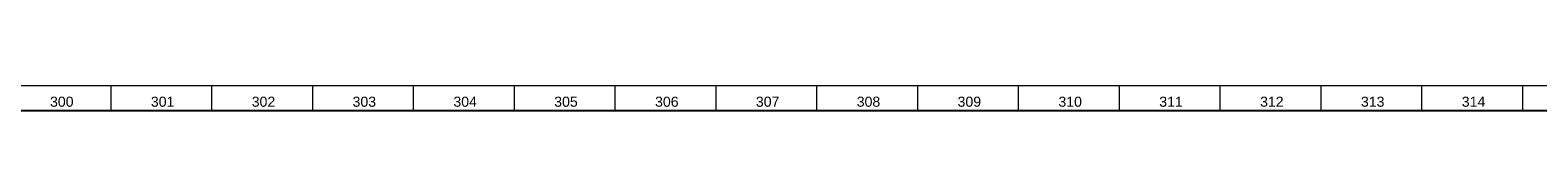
# Model space of a CAD drawing. Header units: millimetres. Extents: x -34 to 6620, y -230 to 4700.
# Tile 212 of 216: x 5994 to 6293, y 4693 to 4698. Entities that reach past the tile are written whole.
import ezdxf

# ---------------------------------------------------------------- set-up
doc = ezdxf.new("R2010")
doc.units = ezdxf.units.MM
doc.layers.add('1', color=7, linetype='Continuous', true_color=0xffffff)
doc.styles.add('Arial Unicode MS', font='Arial Unicode MS')

msp = doc.modelspace()

# ---------------------------------------------------------------- linework, layer by layer
at = {"layer": '1', "color": 3, "linetype": 'Continuous', "lineweight": 18}
msp.add_line((2, 4698), (6618, 4698), dxfattribs=at)
at = {"layer": '1', "color": 3, "linetype": 'Continuous', "lineweight": 13}
for p, q in [((6010, 4698), (6010, 4693)), ((6030, 4698), (6030, 4693)), ((6050, 4698), (6050, 4693)), ((6070, 4698), (6070, 4693)), ((6090, 4698), (6090, 4693)), ((6110, 4698), (6110, 4693)), ((6130, 4698), (6130, 4693)), ((6150, 4698), (6150, 4693)), ((6170, 4698), (6170, 4693)), ((6190, 4698), (6190, 4693)), ((6210, 4698), (6210, 4693)), ((6230, 4698), (6230, 4693)), ((6250, 4698), (6250, 4693)), ((6270, 4698), (6270, 4693)), ((6290, 4698), (6290, 4693))]:
    msp.add_line(p, q, dxfattribs=at)
at = {"layer": '1', "color": 7, "linetype": 'Continuous', "lineweight": 25}
msp.add_line((7, 4693), (6613, 4693), dxfattribs=at)

# ---------------------------------------------------------------- texts
at = {"layer": '1', "color": 3, "linetype": 'Continuous', "lineweight": 13, "char_height": 2, "attachment_point": 7, "line_spacing_factor": 1.069626, "style": 'Arial Unicode MS'}
for s, insert in [('\\W1.0000;300', (5997.969, 4693.738)), ('\\W1.0000;301', (6017.969, 4693.738)), ('\\W1.0000;302', (6037.969, 4693.738)), ('\\W1.0000;303', (6057.969, 4693.738)), ('\\W1.0000;304', (6077.969, 4693.738)), ('\\W1.0000;305', (6097.969, 4693.738)), ('\\W1.0000;306', (6117.969, 4693.738)), ('\\W1.0000;307', (6137.969, 4693.738)), ('\\W1.0000;308', (6157.969, 4693.738)), ('\\W1.0000;309', (6177.969, 4693.738)), ('\\W1.0000;310', (6197.969, 4693.738)), ('\\W1.0000;311', (6217.969, 4693.738)), ('\\W1.0000;312', (6237.969, 4693.738)), ('\\W1.0000;313', (6257.969, 4693.738)), ('\\W1.0000;314', (6277.969, 4693.738))]:
    msp.add_mtext(s, dxfattribs=dict(at, insert=insert))

doc.saveas('drawing.dxf')
